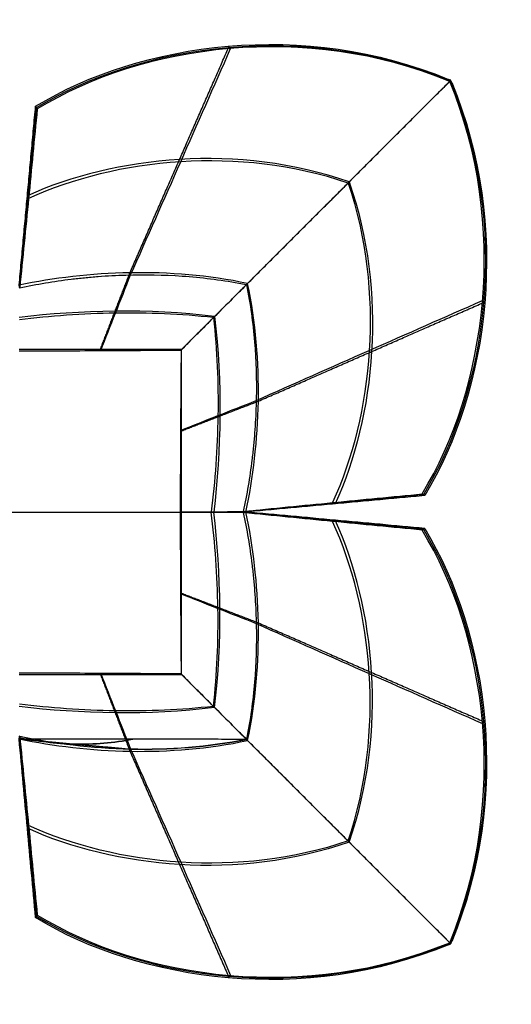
# Model space of a CAD drawing. Header units: millimetres. Extents: x -184 to 185, y -185 to 184.
# Tile 2 of 2: x 0 to 185, y -185 to 184. Entities that reach past the tile are written whole.
import ezdxf

# ---------------------------------------------------------------- set-up
doc = ezdxf.new("R2010")
doc.units = ezdxf.units.MM
doc.layers.add('Apax', color=18, linetype='Continuous', true_color=0x000000)

msp = doc.modelspace()

# ---------------------------------------------------------------- linework, layer by layer
at = {"layer": 'Apax', "color": 80, "true_color": 0x33ff00}
for p, q in [((-60.74, -0.18, -9.09), (60.92, -0.18, -9.09)), ((-60.25, -0.18, -7.59), (60.43, -0.18, -7.59)), ((118.57, -3.26, 42.32), (118.57, -3.25, 42.32)), ((118.6, -3.26, 42.35), (118.57, -3.26, 42.32))]:
    msp.add_line(p, q, dxfattribs=at)
for points, degree in [([(6.25, 151.8, 75.05), (46.02, 175.99, 75.13), (107.21, 184.25, 48.83), (160.93, 161.91, 12.77)], 3), ([(6.55, 151.3, 75.52), (46.28, 175.53, 75.66), (107.46, 183.83, 49.39), (161.18, 161.54, 13.37)], 3), ([(161.43, 161.16, 13.97), (107.71, 183.4, 49.96), (46.54, 175.06, 76.19), (6.85, 150.81, 76)], 3), ([(41.61, 89.45, 6.22), (60.2, 131.9, 31.75), (78.8, 174.34, 57.28)], 2), ([(78.36, 174.3, 57.46), (78.62, 173.86, 58.01), (78.88, 173.42, 58.55)], 2), ([(85.69, 85.42, -3.87), (123.75, 123.48, 4.15), (161.81, 161.54, 12.18)], 2), ([(151.07, 6.58, 76), (175.33, 46.27, 76.19), (183.67, 107.44, 49.96), (161.43, 161.16, 13.97)], 3), ([(161.8, 160.91, 13.37), (184.09, 107.19, 49.39), (175.79, 46.01, 75.66), (151.57, 6.28, 75.52)], 3), ([(162.18, 160.67, 12.77), (184.52, 106.94, 48.83), (176.26, 45.75, 75.13), (152.06, 5.98, 75.05)], 3), ([(160.93, 161.91, 12.77), (161.18, 161.54, 13.37), (161.43, 161.16, 13.97)], 2), ([(161.81, 161.54, 12.18), (161.52, 161.67, 12.37), (161.23, 161.79, 12.57), (160.93, 161.91, 12.77)], 3), ([(161.18, 161.54, 13.37), (161.33, 161.47, 13.27), (161.47, 161.41, 13.17), (161.62, 161.35, 13.07)], 3), ([(161.37, 161.73, 12.47), (161.4, 161.44, 13.22), (161.43, 161.16, 13.97)], 2), ([(161.43, 161.16, 13.97), (161.62, 161.35, 13.07), (161.81, 161.54, 12.18)], 2), ([(161.43, 161.16, 13.97), (161.8, 160.91, 13.37), (162.18, 160.67, 12.77)], 2), ([(161.99, 161.1, 12.47), (161.71, 161.13, 13.22), (161.43, 161.16, 13.97)], 2), ([(161.62, 161.35, 13.07), (161.68, 161.21, 13.17), (161.74, 161.06, 13.27), (161.8, 160.91, 13.37)], 3), ([(162.18, 160.67, 12.77), (162.06, 160.96, 12.57), (161.93, 161.25, 12.37), (161.81, 161.54, 12.18)], 3), ([(0.1, 84.87, 9.66), (3.17, 118.33, 42.35), (6.25, 151.8, 75.05)], 2), ([(6.85, 150.81, 76), (6.55, 151.3, 75.52), (6.25, 151.8, 75.05)], 2), ([(123.75, 123.48, 4.15), (82.26, 137.98, 26.47), (35.97, 133.15, 42.7), (3.17, 118.3, 42.32)], 3), ([(123.75, 123.48, 4.15), (138.25, 81.99, 26.47), (133.42, 35.7, 42.7), (118.56, 2.9, 42.32)], 3), ([(3.17, 118.33, 42.35), (3.4, 117.82, 42.85), (3.62, 117.31, 43.36)], 2), ([(85.69, 85.42, -3.87), (56.65, 91.61, 4.4), (25.71, 90.18, 10.27), (0.09, 84.8, 9.59)], 3), ([(30.51, 60.66, -9.1), (36.06, 75.05, -1.44), (41.61, 89.45, 6.22)], 2), ([(0.29, 83.82, 10.72), (0.19, 84.35, 10.19), (0.1, 84.87, 9.66)], 2), ([(60.92, 60.66, -9.09), (73.31, 73.04, -6.48), (85.69, 85.42, -3.87)], 2), ([(82.39, 85.57, -1.51), (83.35, 85.39, -1.77), (84.31, 85.2, -2.04), (85.27, 85.01, -2.31)], 3), ([(85.07, -0.18, 9.59), (90.45, 25.44, 10.27), (91.88, 56.38, 4.4), (85.69, 85.42, -3.87)], 3), ([(85.27, 85.01, -2.31), (85.47, 84.04, -2.04), (85.65, 83.08, -1.77), (85.83, 82.12, -1.51)], 3), ([(89.72, 41.33, 6.22), (132.16, 59.93, 31.75), (174.61, 78.52, 57.28)], 2), ([(174.57, 78.09, 57.46), (174.13, 78.35, 58.01), (173.69, 78.61, 58.55)], 2), ([(73.31, 73.04, -6.48), (48.65, 76.13, -2.35), (23.04, 75.42, 0.58), (0.09, 72.73, 0.24)], 3), ([(73.31, 73.04, -6.48), (76.4, 48.38, -2.35), (75.69, 22.77, 0.58), (73, -0.18, 0.24)], 3), ([(60.92, 60.66, -9.09), (40.65, 60.66, -9.1), (20.37, 60.66, -9.1), (0.09, 60.66, -9.11)], 3), ([(60.92, -0.18, -9.11), (60.92, 20.1, -9.1), (60.92, 40.38, -9.1), (60.92, 60.66, -9.09)], 3), ([(60.92, 30.24, -9.1), (75.32, 35.79, -1.44), (89.72, 41.34, 6.22)], 2), ([(152.06, 5.98, 75.05), (118.6, 2.9, 42.35), (85.14, -0.18, 9.66)], 2), ([(152.06, 5.98, 75.05), (151.57, 6.28, 75.52), (151.07, 6.58, 76)], 2), ([(85.14, -0.18, 9.66), (84.61, -0.08, 10.19), (84.09, 0.02, 10.72)], 2), ([(85.14, -0.18, 9.66), (84.61, -0.09, 10.19), (84.09, 0, 10.72)], 2), ([(118.6, 2.91, 42.35), (118.09, 3.13, 42.85), (117.58, 3.36, 43.36)], 2), ([(60.43, -0.17, -7.59), (68.31, -0.11, -1.49), (76.2, -0.06, 4.61), (84.08, -0.02, 10.71)], 3), ([(84.08, -0.34, 10.71), (76.2, -0.3, 4.61), (68.31, -0.25, -1.49), (60.43, -0.18, -7.59)], 3), ([(60.92, -61.01, -9.09), (60.92, -40.73, -9.1), (60.92, -20.46, -9.1), (60.92, -0.18, -9.11)], 3), ([(60.92, -0.18, -9.11), (60.94, -0.18, -9.09), (60.96, -0.18, -9.08)], 2), ([(60.96, -0.18, -9.08), (73.01, -0.18, 0.26), (85.07, -0.18, 9.59)], 2), ([(73.31, -73.4, -6.48), (76.4, -48.73, -2.35), (75.69, -23.13, 0.58), (73, -0.18, 0.24)], 3), ([(85.14, -0.18, 9.66), (84.61, -0.1, 10.19), (84.08, -0.02, 10.71)], 2), ([(85.14, -0.18, 9.66), (84.61, -0.26, 10.19), (84.08, -0.34, 10.71)], 2), ([(84.09, -0.38, 10.72), (84.61, -0.28, 10.19), (85.14, -0.18, 9.66)], 2), ([(85.14, -0.18, 9.66), (84.61, -0.27, 10.19), (84.09, -0.36, 10.72)], 2), ([(85.14, -0.18, 9.66), (84.63, -0.1, 10.2), (84.12, -0.02, 10.74)], 2), ([(85.14, -0.18, 9.66), (84.63, -0.26, 10.2), (84.12, -0.34, 10.74)], 2), ([(85.14, -0.18, 9.66), (84.64, -0.18, 10.22), (84.15, -0.18, 10.78)], 2), ([(85.14, -0.18, 9.66), (84.65, -0.1, 10.22), (84.16, -0.02, 10.77)], 2), ([(85.14, -0.18, 9.66), (84.65, -0.26, 10.22), (84.16, -0.34, 10.77)], 2), ([(85.69, -85.78, -3.87), (91.88, -56.73, 4.4), (90.45, -25.8, 10.27), (85.07, -0.18, 9.59)], 3), ([(85.07, -0.18, 9.59), (118.57, -3.26, 42.32), (152.06, -6.34, 75.05)], 2), ([(85.14, -0.18, 9.66), (85.1, -0.18, 9.63), (85.07, -0.18, 9.59)], 2), ([(118.6, -3.26, 42.35), (118.09, -3.49, 42.85), (117.58, -3.71, 43.36)], 2), ([(123.75, -123.84, 4.15), (138.25, -82.35, 26.47), (133.42, -36.06, 42.7), (118.57, -3.26, 42.32)], 3), ([(151.07, -6.94, 76), (151.57, -6.64, 75.52), (152.06, -6.34, 75.05)], 2), ([(161.43, -161.52, 13.97), (183.67, -107.8, 49.96), (175.33, -46.63, 76.19), (151.07, -6.94, 76)], 3), ([(151.57, -6.64, 75.52), (175.79, -46.37, 75.66), (184.09, -107.55, 49.39), (161.8, -161.27, 13.37)], 3), ([(152.06, -6.34, 75.05), (176.26, -46.1, 75.13), (184.52, -107.29, 48.83), (162.18, -161.02, 12.77)], 3), ([(60.92, -30.59, -9.1), (75.32, -36.14, -1.44), (89.72, -41.69, 6.22)], 2), ([(89.72, -41.69, 6.22), (132.16, -60.29, 31.75), (174.61, -78.88, 57.28)], 2), ([(0.09, -61.01, -9.11), (20.37, -61.01, -9.1), (40.65, -61.01, -9.1), (60.92, -61.01, -9.09)], 3), ([(30.51, -61.01, -9.1), (36.06, -75.41, -1.44), (41.61, -89.81, 6.22)], 2), ([(85.69, -85.78, -3.87), (73.31, -73.4, -6.48), (60.92, -61.01, -9.09)], 2), ([(73.31, -73.4, -6.48), (48.65, -76.49, -2.35), (23.04, -75.78, 0.58), (0.09, -73.08, 0.24)], 3), ([(174.57, -78.44, 57.46), (174.13, -78.7, 58.01), (173.69, -78.97, 58.55)], 2), ([(0.28, -84.11, 10.65), (0.18, -84.67, 10.15), (0.08, -85.23, 9.66)], 2), ([(0.09, -85.16, 9.59), (0.19, -84.63, 10.12), (0.28, -84.11, 10.65)], 2), ([(0.28, -84.11, 10.65), (1.42, -95.28, 21.54), (3.64, -117.63, 43.32), (5.78, -139.99, 65.11), (6.85, -151.16, 76)], 3), ([(85.83, -82.47, -1.51), (85.65, -83.44, -1.77), (85.47, -84.4, -2.04), (85.27, -85.36, -2.31)], 3), ([(85.27, -85.36, -2.31), (42.68, -85.29, 3.67), (0.08, -85.23, 9.66)], 2), ([(0.08, -85.23, 9.66), (20.95, -87.1, 8.55), (41.82, -88.97, 7.44)], 2), ([(0.08, -85.23, 9.66), (20.96, -87.13, 8.57), (41.83, -89.04, 7.49)], 2), ([(0.09, -85.16, 9.59), (25.71, -90.54, 10.27), (56.65, -91.97, 4.4), (85.69, -85.78, -3.87)], 3), ([(161.81, -161.9, 12.18), (123.75, -123.84, 4.15), (85.69, -85.78, -3.87)], 2), ([(85.69, -85.78, -3.87), (85.69, -85.78, -3.87), (85.69, -85.78, -3.87), (85.69, -85.78, -3.87)], 3), ([(41.6, -89.81, 6.22), (60.19, -132.25, 31.75), (78.78, -174.7, 57.28)], 2), ([(3.17, -118.65, 42.32), (3.4, -118.14, 42.82), (3.62, -117.63, 43.32)], 2), ([(123.75, -123.84, 4.15), (82.26, -138.33, 26.47), (35.97, -133.51, 42.7), (3.16, -118.65, 42.32)], 3), ([(6.25, -152.15, 75.05), (6.55, -151.66, 75.52), (6.85, -151.16, 76)], 2), ([(6.85, -151.16, 76), (46.54, -175.42, 76.19), (107.71, -183.75, 49.96), (161.43, -161.52, 13.97)], 3), ([(160.93, -162.27, 12.77), (107.21, -184.61, 48.83), (46.02, -176.35, 75.13), (6.25, -152.15, 75.05)], 3), ([(161.18, -161.89, 13.37), (107.46, -184.18, 49.39), (46.28, -175.88, 75.66), (6.55, -151.66, 75.52)], 3), ([(161.43, -161.52, 13.97), (161.18, -161.89, 13.37), (160.93, -162.27, 12.77)], 2), ([(160.93, -162.27, 12.77), (161.23, -162.14, 12.57), (161.52, -162.02, 12.37), (161.81, -161.9, 12.18)], 3), ([(161.62, -161.71, 13.07), (161.47, -161.77, 13.17), (161.33, -161.83, 13.27), (161.18, -161.89, 13.37)], 3), ([(161.37, -162.08, 12.47), (161.4, -161.8, 13.22), (161.43, -161.52, 13.97)], 2), ([(162.18, -161.02, 12.77), (161.8, -161.27, 13.37), (161.43, -161.52, 13.97)], 2), ([(161.99, -161.46, 12.47), (161.71, -161.49, 13.22), (161.43, -161.52, 13.97)], 2), ([(161.43, -161.52, 13.97), (161.62, -161.71, 13.07), (161.81, -161.9, 12.18)], 2), ([(161.8, -161.27, 13.37), (161.74, -161.41, 13.27), (161.68, -161.56, 13.17), (161.62, -161.71, 13.07)], 3), ([(161.81, -161.9, 12.18), (161.93, -161.61, 12.37), (162.06, -161.31, 12.57), (162.18, -161.02, 12.77)], 3), ([(78.36, -174.66, 57.46), (78.62, -174.22, 58.01), (78.88, -173.77, 58.55)], 2)]:
    msp.add_open_spline(points, degree=degree, dxfattribs=at)
for points, knots in [([(41.84, 88.65, 7.47), (48.14, 102.76, 15.93), (60.65, 131.03, 32.89), (73.1, 159.31, 49.87), (79.32, 173.46, 58.37)], [30.337606, 30.337606, 30.337606, 30.337606, 76.859735, 123.420513, 123.420513, 123.420513, 123.420513]), ([(161.43, 161.16, 13.97), (148.73, 148.46, 11.27), (136.04, 135.77, 8.57), (110.65, 110.38, 3.15), (97.96, 97.69, 0.43), (85.27, 85.01, -2.31)], [0, 0, 0, 0, 54.469305, 54.469305, 108.922987, 108.922987, 108.922987, 108.922987]), ([(0.19, 84.35, 10.19), (1.28, 95.5, 21.08), (2.34, 106.66, 31.97), (3.4, 117.82, 42.85), (4.46, 128.98, 53.74), (5.51, 140.14, 64.63), (6.55, 151.3, 75.52)], [30.394258, 30.394258, 30.394258, 30.394258, 76.907386, 76.907386, 76.907386, 123.420513, 123.420513, 123.420513, 123.420513]), ([(6.85, 150.81, 76), (5.78, 139.63, 65.11), (3.64, 117.3, 43.34), (1.43, 94.97, 21.59), (0.29, 83.82, 10.72)], [0, 0, 0, 0, 46.931475, 93.766835, 93.766835, 93.766835, 93.766835]), ([(123.34, 123.07, 5.86), (102.83, 130.03, 16.79), (59.27, 134.62, 35.78), (20, 124.75, 43.57), (3.62, 117.28, 43.32)], [0.970305, 0.970305, 0.970305, 0.970305, 71.898209, 143.796419, 143.796419, 143.796419, 143.796419]), ([(123.34, 123.07, 5.86), (130.3, 102.57, 16.79), (134.89, 59, 35.78), (125.02, 19.74, 43.57), (117.55, 3.35, 43.32)], [0.970248, 0.970248, 0.970248, 0.970248, 71.898209, 143.796419, 143.796419, 143.796419, 143.796419]), ([(0.29, 83.82, 10.72), (6.65, 85.18, 10.91), (13.12, 86.26, 10.69), (21.23, 87.25, 10.06), (22.9, 87.43, 9.92), (26.28, 87.77, 9.58), (27.98, 87.92, 9.39), (33.14, 88.32, 8.78), (36.6, 88.5, 8.29), (47.13, 88.82, 6.64), (54.2, 88.69, 5.28), (64.75, 87.96, 2.95), (68.29, 87.62, 2.12), (75.37, 86.75, 0.37), (78.89, 86.21, -0.55), (82.39, 85.57, -1.51)], [-83.841506, -83.841506, -83.841506, -83.841506, -64.324744, -64.324744, -59.24285, -59.24285, -54.081997, -54.081997, -43.581913, -43.581913, -22.05458, -22.05458, -11.066665, -11.066665, 0, 0, 0, 0]), ([(30.64, 60.3, -7.59), (32.5, 64.96, -5.11), (36.24, 74.41, -0.09), (39.95, 83.87, 4.93), (41.82, 88.65, 7.47)], [0.363139, 0.363139, 0.363139, 0.363139, 15.149478, 30.260647, 30.260647, 30.260647, 30.260647]), ([(85.27, 85.01, -2.31), (81.17, 80.91, -3.19), (77.07, 76.81, -4.07), (70.93, 70.67, -5.4), (68.89, 68.62, -5.84), (64.82, 64.55, -6.72), (62.79, 62.52, -7.16), (60.77, 60.5, -7.59)], [0, 0, 0, 0, 17.590751, 17.590751, 26.357984, 26.357984, 35.059384, 35.059384, 35.059384, 35.059384]), ([(85.83, 82.12, -1.51), (86.48, 78.62, -0.55), (87.01, 75.1, 0.37), (87.89, 68.02, 2.12), (88.23, 64.48, 2.95), (88.96, 53.94, 5.28), (89.09, 46.86, 6.64), (88.77, 36.33, 8.29), (88.58, 32.88, 8.78), (88.19, 27.72, 9.39), (88.04, 26.02, 9.58), (87.7, 22.64, 9.91), (87.52, 20.96, 10.06), (86.52, 12.86, 10.69), (85.45, 6.38, 10.91), (84.09, 0.02, 10.72)], [-83.841499, -83.841499, -83.841499, -83.841499, -72.775892, -72.775892, -61.79084, -61.79084, -40.263802, -40.263802, -29.76553, -29.76553, -24.603817, -24.603817, -19.52108, -19.52108, 0, 0, 0, 0]), ([(88.92, 41.57, 7.47), (103.03, 47.87, 15.93), (131.3, 60.38, 32.89), (159.58, 72.83, 49.87), (173.72, 79.05, 58.37)], [30.337607, 30.337607, 30.337607, 30.337607, 76.859735, 123.420513, 123.420513, 123.420513, 123.420513]), ([(72.9, 72.63, -4.97), (60.74, 74.01, -2.99), (35.79, 75.01, 0.42), (11.67, 73.21, 1.63), (0.18, 71.81, 1.43)], [1.134185, 1.134185, 1.134185, 1.134185, 71.898209, 143.796421, 143.796421, 143.796421, 143.796421]), ([(72.9, 72.63, -4.97), (74.28, 60.47, -2.99), (75.28, 35.52, 0.42), (73.47, 11.41, 1.63), (72.08, -0.09, 1.43)], [1.134034, 1.134034, 1.134034, 1.134034, 71.898209, 143.796421, 143.796421, 143.796421, 143.796421]), ([(60.56, 30.38, -7.59), (65.23, 32.23, -5.11), (74.68, 35.97, -0.09), (84.14, 39.68, 4.93), (88.92, 41.55, 7.47)], [0.363139, 0.363139, 0.363139, 0.363139, 15.149478, 30.260648, 30.260648, 30.260648, 30.260648]), ([(84.09, 0.02, 10.72), (95.24, 1.16, 21.59), (117.57, 3.37, 43.34), (139.9, 5.52, 65.11), (151.07, 6.58, 76)], [0, 0, 0, 0, 46.835359, 93.766835, 93.766835, 93.766835, 93.766835]), ([(151.57, 6.28, 75.52), (140.41, 5.24, 64.63), (129.25, 4.19, 53.74), (118.09, 3.13, 42.85), (106.93, 2.07, 31.97), (95.77, 1.01, 21.08), (84.61, -0.08, 10.19)], [-123.420513, -123.420513, -123.420513, -123.420513, -76.907386, -76.907386, -76.907386, -30.394053, -30.394053, -30.394053, -30.394053]), ([(60.43, -0.18, -7.59), (60.43, -0.18, -7.59), (60.43, -0.18, -7.59), (60.43, -0.18, -7.59), (60.43, -0.18, -7.59), (60.43, -0.18, -7.59), (60.43, -0.17, -7.59)], [0, 0, 0, 0, 0.003285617, 0.003285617, 0.003285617, 0.006571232, 0.006571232, 0.006571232, 0.006571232]), ([(72.9, -72.99, -4.97), (74.28, -60.82, -2.99), (75.28, -35.87, 0.42), (73.47, -11.76, 1.63), (72.08, -0.27, 1.43)], [1.13404, 1.13404, 1.13404, 1.13404, 71.898209, 143.796421, 143.796421, 143.796421, 143.796421]), ([(151.07, -6.94, 76), (139.9, -5.87, 65.11), (117.57, -3.73, 43.34), (95.24, -1.52, 21.59), (84.09, -0.38, 10.72)], [0, 0, 0, 0, 46.931475, 93.766835, 93.766835, 93.766835, 93.766835]), ([(84.09, -0.38, 10.72), (85.45, -6.73, 10.91), (86.52, -13.21, 10.69), (87.52, -21.31, 10.06), (87.7, -22.99, 9.92), (88.04, -26.37, 9.58), (88.19, -28.07, 9.39), (88.58, -33.23, 8.78), (88.77, -36.68, 8.29), (89.09, -47.21, 6.64), (88.96, -54.29, 5.28), (88.23, -64.84, 2.95), (87.89, -68.38, 2.12), (87.01, -75.45, 0.37), (86.48, -78.97, -0.55), (85.83, -82.47, -1.51)], [-83.841491, -83.841491, -83.841491, -83.841491, -64.324733, -64.324733, -59.24284, -59.24284, -54.081987, -54.081987, -43.581906, -43.581906, -22.054576, -22.054576, -11.066663, -11.066663, 0, 0, 0, 0]), ([(84.61, -0.28, 10.19), (95.77, -1.36, 21.08), (106.93, -2.43, 31.97), (118.09, -3.49, 42.85), (129.25, -4.54, 53.74), (140.41, -5.59, 64.63), (151.57, -6.64, 75.52)], [30.394053, 30.394053, 30.394053, 30.394053, 76.907386, 76.907386, 76.907386, 123.420513, 123.420513, 123.420513, 123.420513]), ([(152.06, -6.34, 75.05), (140.91, -5.31, 64.15), (129.75, -4.28, 53.25), (118.6, -3.26, 42.35), (107.45, -2.23, 31.46), (96.29, -1.2, 20.56), (85.14, -0.18, 9.66)], [-93.766215, -93.766215, -93.766215, -93.766215, -46.883107, -46.883107, -46.883107, 0, 0, 0, 0]), ([(123.34, -123.43, 5.86), (130.3, -102.92, 16.79), (134.89, -59.36, 35.78), (125.02, -20.09, 43.57), (117.55, -3.71, 43.32)], [0.970248, 0.970248, 0.970248, 0.970248, 71.898209, 143.796419, 143.796419, 143.796419, 143.796419]), ([(60.56, -30.73, -7.59), (65.23, -32.59, -5.11), (74.68, -36.33, -0.09), (84.14, -40.03, 4.93), (88.92, -41.9, 7.47)], [0.363139, 0.363139, 0.363139, 0.363139, 15.149478, 30.260647, 30.260647, 30.260647, 30.260647]), ([(88.92, -41.93, 7.47), (103.03, -48.22, 15.93), (131.3, -60.73, 32.89), (159.58, -73.18, 49.87), (173.72, -79.41, 58.37)], [30.337606, 30.337606, 30.337606, 30.337606, 76.859735, 123.420513, 123.420513, 123.420513, 123.420513]), ([(30.64, -60.65, -7.59), (32.5, -65.32, -5.11), (36.24, -74.78, -0.08), (39.96, -84.25, 4.94), (41.83, -89.04, 7.49)], [0.363139, 0.363139, 0.363139, 0.363139, 15.149478, 30.298647, 30.298647, 30.298647, 30.298647]), ([(60.77, -60.85, -7.59), (62.79, -62.88, -7.16), (64.82, -64.91, -6.72), (68.89, -68.98, -5.84), (70.93, -71.02, -5.4), (77.07, -77.16, -4.07), (81.17, -81.26, -3.19), (85.27, -85.36, -2.31)], [-35.059384, -35.059384, -35.059384, -35.059384, -26.358037, -26.358037, -17.590751, -17.590751, 0, 0, 0, 0]), ([(72.9, -72.99, -4.97), (60.74, -74.37, -2.99), (35.79, -75.36, 0.42), (11.67, -73.56, 1.63), (0.18, -72.17, 1.43)], [1.134179, 1.134179, 1.134179, 1.134179, 71.898209, 143.796429, 143.796429, 143.796429, 143.796429]), ([(42.68, -85.29, 3.67), (35.51, -86.75, 5.69), (20.63, -87.84, 9.14), (6.59, -86.1, 10.4), (0.17, -84.73, 10.22)], [1.132016, 1.132016, 1.132016, 1.132016, 71.898209, 143.796419, 143.796419, 143.796419, 143.796419]), ([(0.18, -84.67, 10.15), (6.59, -86.05, 10.36), (20.63, -87.8, 9.12), (35.51, -86.73, 5.68), (42.68, -85.29, 3.67)], [-143.796419, -143.796419, -143.796419, -143.796419, -71.898209, -1.133197, -1.133197, -1.133197, -1.133197]), ([(6.55, -151.66, 75.52), (5.5, -140.49, 64.62), (4.45, -129.32, 53.72), (3.4, -118.14, 42.82), (2.34, -106.97, 31.92), (1.27, -95.8, 21.02), (0.19, -84.63, 10.12)], [-123.420513, -123.420513, -123.420513, -123.420513, -76.859735, -76.859735, -76.859735, -30.298956, -30.298956, -30.298956, -30.298956]), ([(85.27, -85.36, -2.31), (70.94, -88.27, 1.71), (41.18, -90.45, 8.63), (13.09, -86.98, 11.14), (0.25, -84.24, 10.77)], [1.132016, 1.132016, 1.132016, 1.132016, 71.898209, 143.796419, 143.796419, 143.796419, 143.796419]), ([(0.28, -84.11, 10.65), (13.1, -86.87, 11.05), (41.17, -90.38, 8.59), (70.94, -88.24, 1.7), (85.27, -85.36, -2.31)], [-143.796419, -143.796419, -143.796419, -143.796419, -71.898209, -1.133197, -1.133197, -1.133197, -1.133197]), ([(6.25, -152.15, 75.05), (5.22, -140.99, 64.14), (4.19, -129.82, 53.23), (3.16, -118.65, 42.32), (2.14, -107.51, 31.43), (1.11, -96.37, 20.55), (0.08, -85.23, 9.66)], [0, 0, 0, 0, 46.930931, 46.930931, 46.930931, 93.766629, 93.766629, 93.766629, 93.766629]), ([(85.27, -85.36, -2.31), (91.62, -91.7, -0.94), (97.96, -98.05, 0.42), (110.65, -110.74, 3.15), (117, -117.08, 4.5), (123.34, -123.43, 5.86), (136.04, -136.12, 8.57), (148.73, -148.82, 11.27), (161.43, -161.52, 13.97)], [0, 0, 0, 0, 27.226991, 27.226991, 54.453979, 54.453979, 54.453979, 108.922984, 108.922984, 108.922984, 108.922984]), ([(41.82, -88.97, 7.44), (48.13, -103.1, 15.92), (60.64, -131.38, 32.89), (73.1, -159.67, 49.87), (79.32, -173.81, 58.37)], [30.299323, 30.299323, 30.299323, 30.299323, 76.859735, 123.420513, 123.420513, 123.420513, 123.420513]), ([(123.34, -123.43, 5.86), (102.83, -130.38, 16.79), (59.27, -134.98, 35.78), (20, -125.11, 43.57), (3.62, -117.63, 43.32)], [0.970306, 0.970306, 0.970306, 0.970306, 71.898209, 143.796419, 143.796419, 143.796419, 143.796419])]:
    msp.add_open_spline(points, degree=3, knots=knots, dxfattribs=at)
at = {"layer": 'Apax', "color": 80, "true_color": 0x33ff00, "extrusion": (0.151446, -0.789799, 0.594375)}
msp.add_rational_spline([(0.25, 83.81, 10.71), (0.27, 83.82, 10.72), (0.29, 83.82, 10.72)], [1, 0.999999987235, 1], degree=2, dxfattribs=at)
at = {"layer": 'Apax', "color": 80, "true_color": 0x33ff00, "extrusion": (1.43561e-09, 7.82322e-12, -1)}
msp.add_open_spline([(0.09, 60.16, -7.59), (10.21, 60.2, -7.59), (20.32, 60.24, -7.59), (35.49, 60.32, -7.59), (40.54, 60.35, -7.59), (50.65, 60.41, -7.59), (55.71, 60.46, -7.59), (60.77, 60.5, -7.59)], degree=3, knots=[-60.67279, -60.67279, -60.67279, -60.67279, -30.336396, -30.336396, -15.1682, -15.1682, 0, 0, 0, 0], dxfattribs=at)
at = {"layer": 'Apax', "color": 80, "true_color": 0x33ff00, "extrusion": (-7.82483e-12, -1.43561e-09, 1)}
msp.add_open_spline([(60.77, 60.5, -7.59), (60.73, 55.44, -7.59), (60.68, 50.39, -7.59), (60.62, 40.27, -7.59), (60.59, 35.22, -7.59), (60.51, 20.05, -7.59), (60.47, 9.94, -7.59), (60.43, -0.17, -7.59)], degree=3, knots=[-60.67279, -60.67279, -60.67279, -60.67279, -45.504591, -45.504591, -30.336395, -30.336395, 0, 0, 0, 0], dxfattribs=at)
at = {"layer": 'Apax', "color": 80, "true_color": 0x33ff00, "extrusion": (0.789799, -0.151446, -0.594375)}
msp.add_rational_spline([(84.09, 0.02, 10.72), (84.09, 0, 10.72), (84.08, -0.02, 10.71)], [1, 0.999999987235, 1], degree=2, dxfattribs=at)
at = {"layer": 'Apax', "color": 80, "true_color": 0x33ff00, "extrusion": (-7.99222e-12, 1.4356e-09, 1)}
msp.add_open_spline([(60.43, -0.18, -7.59), (60.47, -10.29, -7.59), (60.51, -20.41, -7.59), (60.59, -35.57, -7.59), (60.62, -40.63, -7.59), (60.68, -50.74, -7.59), (60.73, -55.8, -7.59), (60.77, -60.85, -7.59)], degree=3, knots=[-60.67279, -60.67279, -60.67279, -60.67279, -30.336396, -30.336396, -15.1682, -15.1682, 0, 0, 0, 0], dxfattribs=at)
at = {"layer": 'Apax', "color": 80, "true_color": 0x33ff00}
msp.add_rational_spline([(60.43, -0.18, -7.59), (68.34, -0.18, -1.47), (76.24, -0.18, 4.66), (84.15, -0.18, 10.78)], [0.999997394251, 0.999923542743, 0.998576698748, 0.99712295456], degree=3, dxfattribs=at)
at = {"layer": 'Apax', "color": 80, "true_color": 0x33ff00, "extrusion": (-0.331861, 6.32077e-06, 0.943328)}
msp.add_rational_spline([(72.1, -0.27, 1.44), (72.09, -0.22, 1.44), (72.09, -0.18, 1.44), (72.09, -0.13, 1.44), (72.1, -0.09, 1.44)], [1, 0.999103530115, 0.999103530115, 0.999103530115, 1], degree=2, knots=[0, 0, 0, 0.5, 0.5, 1, 1, 1], dxfattribs=at)
at = {"layer": 'Apax', "color": 80, "true_color": 0x33ff00, "extrusion": (-0.61136, -0.039673, 0.790358)}
msp.add_rational_spline([(84.08, -0.02, 10.71), (84.12, -0.02, 10.74), (84.16, -0.02, 10.77)], [1, 0.999999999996, 1], degree=2, dxfattribs=at)
at = {"layer": 'Apax', "color": 80, "true_color": 0x33ff00, "extrusion": (0.789799, 0.151446, -0.594375)}
msp.add_rational_spline([(84.08, -0.34, 10.71), (84.09, -0.36, 10.72), (84.09, -0.38, 10.72)], [1, 0.999999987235, 1], degree=2, dxfattribs=at)
at = {"layer": 'Apax', "color": 80, "true_color": 0x33ff00, "extrusion": (0.611373, -0.039203, -0.790371)}
msp.add_rational_spline([(84.16, -0.34, 10.77), (84.12, -0.34, 10.74), (84.08, -0.34, 10.71)], [1, 0.999999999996, 1], degree=2, dxfattribs=at)
at = {"layer": 'Apax', "color": 80, "true_color": 0x33ff00, "extrusion": (0.790609, 1.47912e-07, 0.612321)}
msp.add_rational_spline([(84.16, -0.02, 10.77), (84.15, -0.18, 10.79), (84.16, -0.34, 10.77)], [1, 0.994245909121, 1], degree=2, dxfattribs=at)
at = {"layer": 'Apax', "color": 80, "true_color": 0x33ff00, "extrusion": (0.789824, -0.151453, -0.59434)}
msp.add_open_spline([(84.61, -0.1, 10.19), (84.61, -0.09, 10.19), (84.61, -0.08, 10.19), (84.61, -0.08, 10.19)], degree=3, dxfattribs=at)
at = {"layer": 'Apax', "color": 80, "true_color": 0x33ff00, "extrusion": (-0.611354, -0.03987, 0.790352)}
msp.add_open_spline([(84.65, -0.1, 10.22), (84.63, -0.1, 10.21), (84.62, -0.1, 10.2), (84.61, -0.1, 10.19)], degree=3, dxfattribs=at)
at = {"layer": 'Apax', "color": 80, "true_color": 0x33ff00, "extrusion": (0.789824, 0.151453, -0.59434)}
msp.add_open_spline([(84.61, -0.28, 10.19), (84.61, -0.27, 10.19), (84.61, -0.26, 10.19), (84.61, -0.26, 10.19)], degree=3, dxfattribs=at)
at = {"layer": 'Apax', "color": 80, "true_color": 0x33ff00, "extrusion": (0.611367, -0.0394, -0.790366)}
msp.add_open_spline([(84.61, -0.26, 10.19), (84.62, -0.26, 10.2), (84.63, -0.26, 10.21), (84.65, -0.26, 10.22)], degree=3, dxfattribs=at)
at = {"layer": 'Apax', "color": 80, "true_color": 0x33ff00, "extrusion": (0.790609, 1.47913e-07, 0.612321)}
msp.add_rational_spline([(84.65, -0.26, 10.22), (84.64, -0.22, 10.22), (84.64, -0.18, 10.22), (84.64, -0.14, 10.22), (84.65, -0.1, 10.22)], [1, 0.99712295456, 0.99712295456, 0.99712295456, 1], degree=2, knots=[0, 0, 0, 0.5, 0.5, 1, 1, 1], dxfattribs=at)
at = {"layer": 'Apax', "color": 80, "true_color": 0x33ff00, "extrusion": (-1.63774e-09, 9.01686e-12, 1)}
msp.add_open_spline([(60.77, -60.85, -7.59), (55.71, -60.81, -7.59), (50.65, -60.77, -7.59), (40.54, -60.7, -7.59), (35.49, -60.68, -7.59), (20.32, -60.6, -7.59), (10.21, -60.55, -7.59), (0.09, -60.52, -7.59)], degree=3, knots=[-60.672797, -60.672797, -60.672797, -60.672797, -45.504596, -45.504596, -30.336398, -30.336398, 0, 0, 0, 0], dxfattribs=at)

doc.saveas('drawing.dxf')
